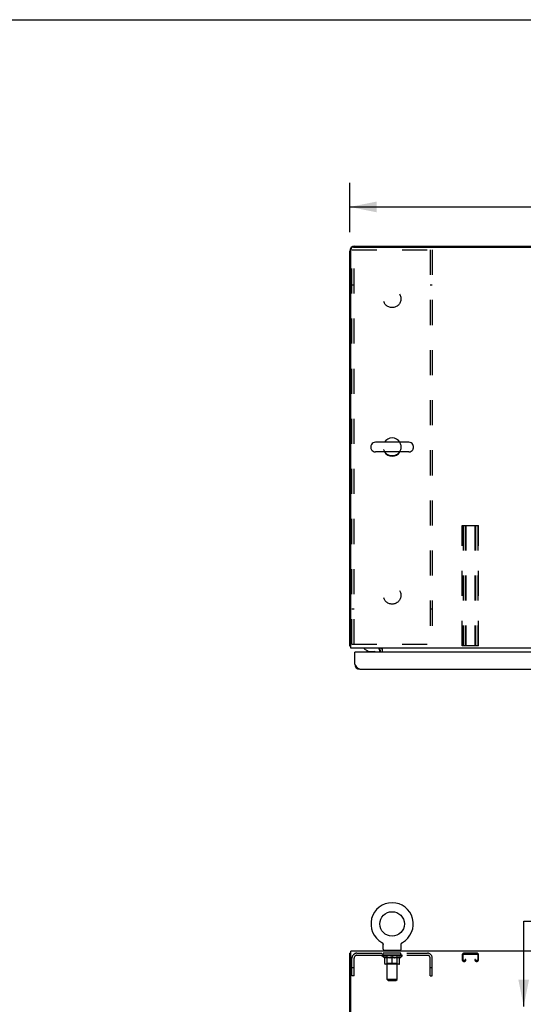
# Model space of a CAD drawing. Header units: inches. Extents: x 0 to 227, y 0 to 147.
# Tile 35 of 41: x 57 to 82, y 98 to 147. Entities that reach past the tile are written whole.
import ezdxf

# ---------------------------------------------------------------- set-up
doc = ezdxf.new("R2010")
doc.units = ezdxf.units.IN
doc.header["$LTSCALE"] = 12.466667
doc.header["$MEASUREMENT"] = 0
doc.linetypes.add('HIDDEN', pattern=[0.2, 0.1, -0.1])
doc.layers.get('0').update_dxf_attribs({"linetype": 'CONTINUOUS'})
for name, color, linetype in [('02___PRT_ALL_AXES', 7, 'CONTINUOUS'), ('2PC_BODY', 7, 'CONTINUOUS'), ('DEFAULT_2', 8, 'HIDDEN'), ('DIMENSIONS', 7, 'CONTINUOUS')]:
    doc.layers.add(name, color=color, linetype=linetype)
doc.styles.get("Standard").update_dxf_attribs({"font": 'txt', "width": 0.8})
doc.dimstyles.new('DIMSTYLE_1', dxfattribs={"dimtxt": 1, "dimasz": 1.333333, "dimexe": 0.09, "dimexo": 0.07, "dimgap": 0.0375, "dimtad": 0, "dimtih": 1, "dimtoh": 1, "dimzin": 4, "dimdsep": 46, "dimtxsty": 'Standard', "dimblk": '_FILLED', "dimblk1": '_FILLED', "dimblk2": '_FILLED', "dimcen": 0.09, "dimadec": 0, "dimazin": 0, "dimtfac": 1, "dimtofl": 0, "dimtmove": 0, "dimatfit": 3, "dimldrblk": '_FILLED', "dimfxl": 0, "dimtolj": 1, "dimtzin": 4, "dimarcsym": 0})
doc.dimstyles.new('DIMSTYLE_2', dxfattribs={"dimtxt": 1.133333, "dimasz": 1.333333, "dimexe": 0.09, "dimexo": 0.07, "dimgap": 0.0425, "dimtad": 0, "dimtih": 1, "dimtoh": 1, "dimzin": 4, "dimdsep": 46, "dimtxsty": 'Standard', "dimblk": '_FILLED', "dimblk1": '_FILLED', "dimblk2": '_FILLED', "dimcen": 0.09, "dimadec": 0, "dimazin": 0, "dimtfac": 1, "dimtofl": 0, "dimtmove": 0, "dimatfit": 3, "dimldrblk": '_FILLED', "dimfxl": 0, "dimtolj": 1, "dimtzin": 4, "dimarcsym": 0})

# ---------------------------------------------------------------- blocks, each defined once
blk = doc.blocks.new('_FILLED')
at = {"color": 0, "linetype": 'ByBlock'}
blk.add_solid([(0, 0), (-1, 0.2), (-1, -0.2)], dxfattribs=at)
blk = doc.blocks.new('*D1')
at = {"layer": '2PC_BODY', "color": 2, "linetype": 'Continuous'}
for p, q in [((73.102, 136.088), (73.102, 138.55)), ((97.102, 136.22), (97.102, 138.55)), ((73.102, 137.35), (82.602, 137.35)), ((97.102, 137.35), (87.602, 137.35))]:
    blk.add_line(p, q, dxfattribs=at)
at = {"layer": '2PC_BODY', "color": 2, "linetype": 'Continuous', "xscale": 1.3333333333, "yscale": 1.3333333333, "zscale": 1.3333333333, "rotation": 180}
blk.add_blockref('_FILLED', (73.102, 137.35), dxfattribs=at)
at = {"layer": '2PC_BODY', "color": 2, "linetype": 'Continuous', "xscale": 1.3333333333, "yscale": 1.3333333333, "zscale": 1.3333333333}
blk.add_blockref('_FILLED', (97.102, 137.35), dxfattribs=at)
at = {"layer": '2PC_BODY', "color": 2, "linetype": 'Continuous', "insert": (85.102, 137.85), "char_height": 1, "width": 4, "attachment_point": 2, "line_spacing_factor": 0.9}
blk.add_mtext('24.00', dxfattribs=at)
blk = doc.blocks.new('*D14')
at = {"layer": 'DIMENSIONS', "color": 2, "linetype": 'Continuous'}
for p, q in [((81.755, 97.571), (81.755, 101.814)), ((81.755, 101.814), (82.855, 101.814)), ((81.755, 96.446), (81.755, 93.78))]:
    blk.add_line(p, q, dxfattribs=at)
at = {"layer": 'DIMENSIONS', "color": 2, "linetype": 'Continuous', "xscale": 1.3333333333, "yscale": 1.3333333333, "zscale": 1.3333333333}
for p, rotation in [((81.755, 97.571), 270), ((81.755, 96.446), 90)]:
    blk.add_blockref('_FILLED', p, dxfattribs=dict(at, rotation=rotation))
at = {"layer": 'DIMENSIONS', "color": 2, "linetype": 'Continuous', "insert": (83.421, 102.381), "char_height": 1.1333, "width": 3.62667, "attachment_point": 1, "line_spacing_factor": 0.9}
blk.add_mtext('1.13', dxfattribs=at)

msp = doc.modelspace()

# ---------------------------------------------------------------- linework, layer by layer
at = {"color": 7, "linetype": 'Continuous'}
for p, q in [((0, 146.667), (226.667, 146.667)), ((74.152, 125.465), (74.152, 125.338)), ((76.037, 125.643), (74.374, 125.643)), ((76.26, 125.465), (76.26, 125.338)), ((76.037, 125.16), (74.374, 125.16)), ((73.154, 115.506), (73.102, 115.506)), ((73.372, 115.202), (73.352, 115.202)), ((73.812, 115.402), (73.812, 115.362)), ((73.812, 115.362), (74.051, 115.224)), ((73.948, 115.284), (73.948, 115.272)), ((73.948, 115.272), (73.968, 115.272)), ((74.051, 115.224), (74.324, 115.224)), ((74.618, 115.401), (74.584, 115.366)), ((74.6, 115.244), (74.6, 115.202)), ((74.69, 100.756), (74.69, 100.756)), ((74.69, 100.756), (74.693, 100.754)), ((74.693, 100.754), (74.696, 100.753)), ((74.696, 100.753), (74.697, 100.751)), ((74.697, 100.752), (74.701, 100.749)), ((74.701, 100.749), (74.705, 100.746)), ((74.705, 100.746), (74.708, 100.744)), ((74.708, 100.744), (74.711, 100.741)), ((74.711, 100.741), (74.715, 100.738)), ((74.715, 100.738), (74.718, 100.735)), ((74.718, 100.735), (74.721, 100.731)), ((74.721, 100.731), (74.724, 100.728)), ((74.724, 100.728), (74.727, 100.725)), ((74.727, 100.725), (74.729, 100.721)), ((74.729, 100.721), (74.732, 100.717)), ((74.732, 100.718), (74.734, 100.714)), ((74.734, 100.714), (74.737, 100.71)), ((74.737, 100.71), (74.739, 100.706)), ((74.739, 100.706), (74.741, 100.702)), ((74.741, 100.702), (74.743, 100.698)), ((74.743, 100.698), (74.744, 100.694)), ((74.744, 100.694), (74.746, 100.69)), ((74.746, 100.69), (74.747, 100.686)), ((74.747, 100.686), (74.749, 100.682)), ((74.749, 100.682), (74.75, 100.677)), ((74.751, 100.673), (74.752, 100.669)), ((74.754, 100.411), (74.754, 100.647)), ((75.658, 100.66), (75.659, 100.664)), ((75.658, 100.647), (75.658, 100.651)), ((75.658, 100.411), (75.658, 100.647)), ((75.66, 100.673), (75.661, 100.677)), ((75.661, 100.677), (75.662, 100.682)), ((75.662, 100.682), (75.664, 100.686)), ((75.664, 100.686), (75.665, 100.69)), ((75.665, 100.69), (75.667, 100.694)), ((75.667, 100.694), (75.669, 100.698)), ((75.669, 100.698), (75.67, 100.702)), ((75.67, 100.702), (75.672, 100.706)), ((75.672, 100.706), (75.675, 100.71)), ((75.675, 100.71), (75.677, 100.714)), ((75.677, 100.714), (75.679, 100.718)), ((75.679, 100.717), (75.682, 100.721)), ((75.682, 100.721), (75.685, 100.725)), ((75.685, 100.725), (75.687, 100.728)), ((75.687, 100.728), (75.69, 100.731)), ((75.69, 100.731), (75.693, 100.735)), ((75.693, 100.735), (75.697, 100.738)), ((75.696, 100.738), (75.7, 100.741)), ((75.7, 100.741), (75.703, 100.744)), ((75.703, 100.744), (75.707, 100.746)), ((75.707, 100.746), (75.71, 100.749)), ((75.71, 100.749), (75.714, 100.752)), ((75.714, 100.752), (75.716, 100.753)), ((75.714, 100.751), (75.716, 100.753)), ((75.716, 100.753), (75.718, 100.754)), ((75.718, 100.754), (75.721, 100.756)), ((75.721, 100.756), (75.721, 100.756)), ((73.154, 100.217), (73.102, 100.217)), ((74.768, 100.351), (74.768, 100.321)), ((75.643, 100.351), (74.768, 100.351)), ((75.643, 100.351), (75.643, 100.321))]:
    msp.add_line(p, q, dxfattribs=at)
at = {"color": 3, "linetype": 'Continuous'}
for p, q in [((73.154, 115.402), (73.154, 135.225)), ((73.279, 135.35), (96.925, 135.35)), ((73.348, 135.402), (96.998, 135.402)), ((73.102, 115.506), (73.102, 135.155)), ((97.05, 115.402), (73.154, 115.402)), ((73.352, 114.594), (73.352, 115.202)), ((96.269, 115.202), (73.372, 115.202)), ((74.581, 115.362), (74.582, 115.364)), ((74.582, 115.364), (74.586, 115.37)), ((74.582, 115.364), (74.582, 115.364)), ((74.586, 115.37), (74.588, 115.372)), ((74.623, 115.202), (74.623, 115.259)), ((74.727, 115.202), (74.727, 115.402)), ((73.598, 114.348), (96.043, 114.348)), ((73.102, 10.425), (73.102, 100.217)), ((73.154, 97.141), (73.154, 100.321)), ((97.05, 100.321), (73.154, 100.321))]:
    msp.add_line(p, q, dxfattribs=at)
for points in [[(73.129, 115.491), (73.126, 115.492), (73.122, 115.493), (73.119, 115.494), (73.116, 115.494), (73.114, 115.495), (73.111, 115.496), (73.109, 115.497), (73.107, 115.498), (73.105, 115.499), (73.104, 115.5), (73.103, 115.501), (73.102, 115.503), (73.102, 115.504), (73.102, 115.506)], [(73.154, 115.486), (73.153, 115.486), (73.149, 115.487), (73.145, 115.488), (73.141, 115.489), (73.137, 115.49), (73.129, 115.491)], [(74.579, 115.361), (74.58, 115.361), (74.58, 115.361), (74.58, 115.362), (74.581, 115.362)], [(74.588, 115.372), (74.59, 115.374), (74.591, 115.376), (74.593, 115.379), (74.595, 115.381), (74.597, 115.384)], [(74.597, 115.384), (74.6, 115.386), (74.602, 115.389), (74.604, 115.391), (74.607, 115.394), (74.61, 115.396)], [(74.61, 115.396), (74.612, 115.398), (74.615, 115.399), (74.617, 115.4), (74.619, 115.401), (74.621, 115.401)], [(73.598, 114.348), (73.587, 114.348), (73.576, 114.35), (73.564, 114.353), (73.553, 114.358), (73.542, 114.363), (73.531, 114.37), (73.52, 114.378), (73.508, 114.387), (73.497, 114.397), (73.486, 114.408), (73.475, 114.42), (73.464, 114.433), (73.452, 114.446), (73.441, 114.461), (73.43, 114.476), (73.419, 114.492), (73.408, 114.508), (73.396, 114.525), (73.385, 114.542), (73.374, 114.559), (73.363, 114.576), (73.352, 114.594)]]:
    msp.add_lwpolyline(points, dxfattribs=at)
at = {"color": 7, "linetype": 'Continuous'}
for points in [[(74.75, 100.677), (74.751, 100.673), (74.752, 100.669), (74.752, 100.664), (74.753, 100.66), (74.753, 100.655), (74.754, 100.651), (74.754, 100.647)], [(74.753, 100.66), (74.753, 100.655), (74.754, 100.651)], [(75.658, 100.651), (75.658, 100.655), (75.658, 100.66), (75.659, 100.664), (75.659, 100.669), (75.66, 100.673)]]:
    msp.add_lwpolyline(points, dxfattribs=at)
msp.add_circle((75.206, 101.675), 0.609, dxfattribs=at)
at = {"color": 3, "linetype": 'Continuous'}
for centre, radius, start, end in [((73.348, 135.155), 0.246, 90, 180), ((73.279, 135.225), 0.125, 90, 180), ((73.372, 115.182), 0.02, 90, 180), ((74.48, 115.259), 0.142, 0, 90), ((73.598, 114.594), 0.246, 180, 270)]:
    msp.add_arc(centre, radius, start, end, dxfattribs=at)
at = {"color": 7, "linetype": 'Continuous'}
for centre, radius, start, end in [((74.277, 125.465), 0.125, 146.8152, 180), ((74.374, 125.402), 0.241, 90, 146.8152), ((75.206, 125.402), 0.452, 32.2979, 147.7021), ((76.037, 125.402), 0.241, 33.1848, 90), ((76.135, 125.465), 0.125, 0, 33.1848), ((74.277, 125.338), 0.125, 180, 213.1848), ((74.374, 125.402), 0.241, 213.1848, 270), ((75.206, 125.402), 0.452, 212.2955, 327.7045), ((76.037, 125.402), 0.241, 270, 326.8152), ((76.135, 125.338), 0.125, 326.8152, 360), ((74.064, 115.288), 0.116, 187.587, 227.6099), ((74.324, 115.126), 0.0984, 50.2449, 90), ((74.27, 115.288), 0.116, 312.3901, 322.4687), ((74.442, 115.244), 0.157, 0, 90), ((74.48, 115.259), 0.246, 0, 35.3262), ((75.206, 101.675), 1.054, 299.1042, 240.8958), ((74.814, 100.411), 0.06, 180, 270), ((75.598, 100.411), 0.06, 270, 360)]:
    msp.add_arc(centre, radius, start, end, dxfattribs=at)
at = {"layer": '02___PRT_ALL_AXES', "color": 8, "linetype": 'HIDDEN'}
for p, q in [((74.768, 100.113), (74.768, 100.217)), ((75.643, 100.217), (74.768, 100.217)), ((75.643, 100.113), (74.768, 100.113)), ((75.643, 100.113), (75.643, 100.217))]:
    msp.add_line(p, q, dxfattribs=at)
for centre in [(75.206, 132.777), (75.206, 125.402), (75.206, 118.027)]:
    msp.add_circle(centre, 0.438, dxfattribs=at)
at = {"layer": 'DEFAULT_2', "color": 8, "linetype": 'HIDDEN'}
for p, q in [((73.206, 115.589), (73.206, 135.214)), ((73.206, 135.214), (77.206, 135.214)), ((73.31, 115.589), (73.31, 135.214)), ((77.102, 135.214), (77.102, 115.589)), ((77.206, 135.214), (77.206, 115.589)), ((73.31, 133.464), (73.206, 133.464)), ((77.206, 133.464), (77.102, 133.464)), ((78.695, 115.506), (78.695, 121.506)), ((78.695, 121.506), (79.508, 121.506)), ((78.735, 121.506), (78.735, 115.506)), ((78.843, 121.506), (78.843, 115.506)), ((78.883, 121.506), (78.883, 115.506)), ((79.32, 121.506), (79.32, 115.506)), ((79.36, 121.506), (79.36, 115.506)), ((79.468, 121.506), (79.468, 115.506)), ((79.508, 115.506), (79.508, 121.506)), ((73.31, 117.339), (73.206, 117.339)), ((77.206, 117.339), (77.102, 117.339)), ((73.206, 115.589), (77.206, 115.589)), ((79.508, 115.506), (78.695, 115.506)), ((74.69, 100.756), (74.69, 100.756)), ((74.696, 100.753), (74.697, 100.752)), ((75.721, 100.756), (75.721, 100.756)), ((73.206, 99.092), (73.206, 99.971)), ((73.31, 99.092), (73.31, 99.971)), ((73.452, 100.217), (76.959, 100.217)), ((73.452, 100.113), (76.959, 100.113)), ((74.699, 100.08), (74.699, 100.117)), ((74.827, 99.991), (74.699, 100.08)), ((75.712, 100.08), (74.699, 100.08)), ((74.707, 100.112), (74.707, 100.117)), ((74.714, 100.109), (74.714, 100.112)), ((74.714, 100.109), (75.697, 100.109)), ((74.721, 100.109), (74.721, 100.112)), ((74.722, 100.109), (74.722, 100.112)), ((74.73, 100.112), (74.73, 100.117)), ((74.743, 100.109), (74.743, 100.112)), ((74.744, 100.109), (74.744, 100.112)), ((74.767, 100.112), (74.767, 100.117)), ((74.779, 100.109), (74.779, 100.112)), ((74.781, 100.109), (74.781, 100.112)), ((74.944, 100.112), (74.783, 100.112)), ((74.818, 100.112), (74.818, 100.117)), ((74.819, 100.109), (74.819, 100.112)), ((74.82, 100.109), (74.82, 100.112)), ((74.822, 100.109), (74.822, 100.112)), ((74.827, 99.991), (74.835, 99.991)), ((74.828, 100.109), (74.828, 100.112)), ((74.828, 100.109), (74.828, 100.112)), ((74.83, 100.109), (74.83, 100.112)), ((74.833, 100.109), (74.833, 100.113)), ((74.835, 99.701), (74.835, 100.025)), ((74.837, 100.109), (74.837, 100.112)), ((74.848, 100.109), (74.848, 100.112)), ((74.862, 100.109), (74.862, 100.112)), ((74.863, 100.109), (74.863, 100.114)), ((74.879, 100.109), (74.879, 100.112)), ((74.88, 100.112), (74.88, 100.117)), ((74.888, 100.109), (74.888, 100.112)), ((74.891, 100.109), (74.891, 100.112)), ((74.899, 100.109), (74.899, 100.112)), ((74.908, 100.109), (74.908, 100.115)), ((74.92, 100.109), (74.92, 100.112)), ((74.922, 100.109), (74.922, 100.112)), ((74.944, 100.109), (74.944, 100.112)), ((74.998, 100.112), (74.948, 100.112)), ((75.093, 99.991), (74.949, 99.991)), ((74.952, 100.112), (74.952, 100.117)), ((74.956, 100.351), (74.956, 100.321)), ((74.956, 99.703), (74.956, 100.077)), ((74.957, 98.911), (74.957, 100.321)), ((74.958, 100.109), (74.958, 100.112)), ((74.962, 100.109), (74.962, 100.112)), ((74.966, 100.109), (74.966, 100.116)), ((74.97, 100.109), (74.97, 100.112)), ((74.979, 100.109), (74.979, 100.112)), ((74.998, 100.109), (74.998, 100.112)), ((75.058, 100.112), (75.01, 100.112)), ((75.027, 100.109), (75.027, 100.112)), ((75.032, 100.112), (75.032, 100.117)), ((75.035, 100.109), (75.035, 100.112)), ((75.037, 100.109), (75.037, 100.117)), ((75.039, 100.109), (75.039, 100.112)), ((75.045, 100.109), (75.045, 100.112)), ((75.058, 100.109), (75.058, 100.112)), ((75.122, 100.112), (75.078, 100.112)), ((75.089, 100.109), (75.089, 100.112)), ((75.114, 100.112), (75.206, 100.117)), ((75.118, 100.112), (75.118, 100.117)), ((75.118, 100.112), (75.118, 100.117)), ((75.118, 100.117), (75.118, 100.117)), ((75.118, 100.109), (75.118, 100.112)), ((75.121, 100.109), (75.121, 100.112)), ((75.122, 100.109), (75.122, 100.112)), ((75.122, 100.109), (75.122, 100.112)), ((75.189, 100.112), (75.15, 100.112)), ((75.155, 100.109), (75.155, 100.112)), ((75.189, 100.109), (75.189, 100.112)), ((75.204, 100.112), (75.203, 100.112)), ((75.203, 100.109), (75.203, 100.112)), ((75.204, 100.109), (75.204, 100.112)), ((75.206, 100.112), (75.206, 100.117)), ((75.206, 99.671), (75.206, 100.026)), ((75.208, 100.109), (75.208, 100.112)), ((75.208, 100.109), (75.208, 100.112)), ((75.208, 100.112), (75.208, 100.112)), ((75.209, 100.112), (75.261, 100.112)), ((75.222, 100.109), (75.222, 100.112)), ((75.235, 100.112), (75.235, 100.115)), ((75.235, 100.115), (75.297, 100.112)), ((75.252, 100.112), (75.252, 100.114)), ((75.256, 100.109), (75.256, 100.112)), ((75.289, 100.109), (75.289, 100.112)), ((75.289, 100.109), (75.289, 100.112)), ((75.289, 100.112), (75.333, 100.112)), ((75.29, 100.109), (75.29, 100.112)), ((75.293, 100.112), (75.293, 100.117)), ((75.293, 100.117), (75.294, 100.117)), ((75.293, 100.109), (75.293, 100.112)), ((75.294, 100.112), (75.294, 100.117)), ((75.462, 99.991), (75.319, 99.991)), ((75.322, 100.109), (75.322, 100.112)), ((75.353, 100.109), (75.353, 100.112)), ((75.354, 100.112), (75.401, 100.112)), ((75.366, 100.109), (75.366, 100.112)), ((75.372, 100.109), (75.372, 100.112)), ((75.374, 100.109), (75.374, 100.117)), ((75.376, 100.109), (75.376, 100.112)), ((75.379, 100.112), (75.379, 100.117)), ((75.385, 100.109), (75.385, 100.112)), ((75.413, 100.109), (75.413, 100.112)), ((75.413, 100.112), (75.463, 100.112)), ((75.433, 100.109), (75.433, 100.112)), ((75.441, 100.109), (75.441, 100.112)), ((75.445, 100.109), (75.445, 100.116)), ((75.45, 100.109), (75.45, 100.112)), ((75.453, 100.109), (75.453, 100.112)), ((75.455, 98.911), (75.455, 100.321)), ((75.456, 100.351), (75.456, 100.321)), ((75.456, 99.703), (75.456, 100.077)), ((75.459, 100.112), (75.459, 100.117)), ((75.467, 100.109), (75.467, 100.112)), ((75.467, 100.112), (75.628, 100.112)), ((75.489, 100.109), (75.489, 100.112)), ((75.491, 100.109), (75.491, 100.112)), ((75.504, 100.109), (75.504, 100.115)), ((75.513, 100.109), (75.513, 100.112)), ((75.52, 100.109), (75.52, 100.112)), ((75.523, 100.109), (75.523, 100.112)), ((75.531, 100.112), (75.531, 100.117)), ((75.532, 100.109), (75.532, 100.112)), ((75.548, 100.109), (75.548, 100.114)), ((75.549, 100.109), (75.549, 100.112)), ((75.563, 100.109), (75.563, 100.112)), ((75.575, 100.109), (75.575, 100.112)), ((75.576, 99.701), (75.576, 100.025)), ((75.576, 99.991), (75.584, 99.991)), ((75.578, 100.109), (75.578, 100.113)), ((75.581, 100.109), (75.581, 100.112)), ((75.584, 100.109), (75.584, 100.112)), ((75.584, 100.109), (75.584, 100.112)), ((75.584, 99.991), (75.712, 100.08)), ((75.589, 100.109), (75.589, 100.112)), ((75.592, 100.109), (75.592, 100.112)), ((75.592, 100.109), (75.592, 100.112)), ((75.593, 100.112), (75.593, 100.117)), ((75.63, 100.109), (75.63, 100.112)), ((75.632, 100.109), (75.632, 100.112)), ((75.644, 100.112), (75.644, 100.117)), ((75.667, 100.109), (75.667, 100.112)), ((75.668, 100.109), (75.668, 100.112)), ((75.681, 100.112), (75.681, 100.117)), ((75.689, 100.109), (75.689, 100.112)), ((75.69, 100.109), (75.69, 100.112)), ((75.697, 100.109), (75.697, 100.112)), ((75.704, 100.112), (75.704, 100.117)), ((75.712, 100.08), (75.712, 100.117)), ((77.102, 99.092), (77.102, 99.971)), ((77.206, 99.092), (77.206, 99.971)), ((78.695, 100.137), (78.695, 99.891)), ((78.735, 99.891), (78.735, 100.137)), ((79.428, 100.217), (78.775, 100.217)), ((78.775, 100.177), (79.428, 100.177)), ((79.468, 100.137), (79.468, 99.891)), ((79.508, 99.891), (79.508, 100.137)), ((73.31, 99.497), (73.206, 99.497)), ((75.546, 99.671), (74.865, 99.671)), ((74.956, 99.703), (74.924, 99.671)), ((75.456, 99.703), (74.956, 99.703)), ((75.456, 99.703), (75.487, 99.671)), ((77.206, 99.497), (77.102, 99.497)), ((78.803, 99.851), (78.775, 99.851)), ((78.775, 99.811), (78.803, 99.811)), ((78.843, 99.905), (78.843, 99.891)), ((78.883, 99.905), (78.843, 99.905)), ((78.883, 99.891), (78.883, 99.905)), ((79.32, 99.905), (79.32, 99.891)), ((79.36, 99.905), (79.32, 99.905)), ((79.36, 99.891), (79.36, 99.905)), ((79.428, 99.851), (79.4, 99.851)), ((79.4, 99.811), (79.428, 99.811)), ((73.31, 99.092), (73.206, 99.092)), ((77.102, 99.092), (77.206, 99.092)), ((75.017, 98.851), (74.957, 98.911)), ((75.455, 98.911), (74.957, 98.911)), ((75.017, 98.851), (75.395, 98.851)), ((75.395, 98.851), (75.455, 98.911))]:
    msp.add_line(p, q, dxfattribs=at)
for points in [[(74.835, 100.025), (74.856, 100.017), (74.876, 100.01), (74.896, 100.004), (74.916, 99.999), (74.935, 99.994), (74.955, 99.991)], [(74.949, 99.991), (74.93, 99.994), (74.911, 99.999), (74.893, 100.004), (74.874, 100.01), (74.854, 100.017), (74.835, 100.025)], [(75.085, 99.991), (75.105, 99.994), (75.125, 99.999), (75.145, 100.004), (75.165, 100.011), (75.185, 100.018), (75.206, 100.026)], [(75.206, 100.024), (75.186, 100.017), (75.167, 100.01), (75.148, 100.004), (75.13, 99.999), (75.111, 99.994), (75.093, 99.991)], [(75.206, 100.026), (75.226, 100.018), (75.247, 100.011), (75.267, 100.004), (75.287, 99.999), (75.307, 99.994), (75.326, 99.991)], [(75.319, 99.991), (75.3, 99.994), (75.281, 99.999), (75.263, 100.004), (75.244, 100.01), (75.225, 100.017), (75.206, 100.024)], [(75.456, 99.991), (75.476, 99.994), (75.496, 99.999), (75.516, 100.004), (75.535, 100.01), (75.556, 100.017), (75.576, 100.025)], [(75.576, 100.025), (75.557, 100.017), (75.537, 100.01), (75.518, 100.004), (75.5, 99.999), (75.481, 99.994), (75.462, 99.991)]]:
    msp.add_lwpolyline(points, dxfattribs=at)
for centre, radius, start, end in [((73.452, 99.971), 0.246, 90, 180), ((73.452, 99.971), 0.142, 90, 180), ((74.924, 100.077), 0.0318, 0, 90), ((74.927, 100.321), 0.03, 0, 90), ((75.485, 100.321), 0.03, 90, 180), ((75.487, 100.077), 0.0318, 90, 180), ((76.959, 99.971), 0.246, 0, 90), ((76.959, 99.971), 0.142, 0, 90), ((78.775, 100.137), 0.08, 90, 180), ((78.775, 100.137), 0.04, 90, 180), ((79.428, 100.137), 0.08, 0, 90), ((79.428, 100.137), 0.04, 0, 90), ((74.865, 99.701), 0.0296, 180, 270), ((75.546, 99.701), 0.0296, 270, 360), ((78.775, 99.891), 0.08, 180, 270), ((78.775, 99.891), 0.04, 180, 270), ((78.803, 99.891), 0.08, 270, 360), ((78.803, 99.891), 0.04, 270, 360), ((79.4, 99.891), 0.08, 180, 270), ((79.4, 99.891), 0.04, 180, 270), ((79.428, 99.891), 0.08, 270, 360), ((79.428, 99.891), 0.04, 270, 360)]:
    msp.add_arc(centre, radius, start, end, dxfattribs=at)
for centre, major_axis, ratio, start_param, end_param in [((75.206, 100.117), (0.506, 0.005), 0.05963, 2.96643, 3.140963), ((74.684, 100.108), (0.158, 0), 0.060556, 0.430652, 1.470503), ((75.206, 100.117), (0.506, 0), 0.060556, -3.141593, -2.96706), ((74.684, 100.102), (0.158, 0.002), 0.05963, 1.376596, 1.469874), ((75.206, 100.117), (0.506, 0.011), 0.05688, 2.791345, 2.965878), ((74.664, 100.108), (0.158, 0.002), 0.05963, 0.25549, 1.295341), ((74.719, 100.108), (0.158, -0.002), 0.05963, 0.605815, 1.645666), ((75.206, 100.117), (0.506, -0.005), 0.05963, -2.96643, -2.791898), ((74.719, 100.102), (0.158, 0), 0.060556, 1.551758, 1.645036), ((74.664, 100.102), (0.158, 0.003), 0.05688, 1.20151, 1.294789), ((74.72, 100.104), (0.131, 0.001), 0.05963, 1.065228, 1.614276), ((74.704, 100.104), (0.131, 0.003), 0.05688, 0.890143, 1.43919), ((74.75, 100.104), (0.131, 0), 0.060556, 1.240391, 1.789438), ((75.206, 100.117), (0.506, 0.015), 0.052395, 2.616403, 2.790936), ((74.661, 100.108), (0.158, 0.003), 0.05688, 0.080405, 1.120256), ((74.769, 100.108), (0.158, -0.003), 0.05688, 0.7809, 1.820751), ((75.206, 100.117), (0.506, -0.011), 0.05688, -2.791345, -2.616812), ((74.769, 100.102), (0.158, -0.002), 0.05963, 1.72692, 1.820198), ((74.661, 100.102), (0.158, 0.005), 0.052395, 1.026568, 1.119847), ((74.703, 100.104), (0.131, 0.004), 0.052395, 0.715201, 1.264248), ((74.795, 100.104), (0.131, -0.001), 0.05963, 1.415553, 1.9646), ((75.206, 100.117), (0.506, 0.02), 0.046319, 2.441654, 2.616187), ((74.832, 100.108), (0.158, -0.005), 0.052395, 0.955842, 1.995693), ((74.675, 100.108), (0.158, 0.005), 0.052395, -0.094537, 0.945314), ((75.206, 100.117), (0.506, -0.015), 0.052395, -2.616403, -2.44187), ((74.832, 100.102), (0.158, -0.003), 0.05688, 1.902006, 1.995284), ((74.675, 100.102), (0.158, 0.006), 0.046319, 0.851819, 0.945098), ((74.718, 100.104), (0.131, 0.005), 0.046319, 0.540452, 1.089499), ((74.852, 100.104), (0.131, -0.003), 0.05688, 1.590638, 2.139686), ((75.206, 100.117), (0.506, 0.024), 0.038841, 2.267123, 2.441656), ((74.907, 100.108), (0.158, -0.006), 0.046319, 1.130591, 2.170442), ((74.704, 100.108), (0.158, 0.006), 0.046319, -0.269286, 0.770565), ((75.206, 100.117), (0.506, -0.02), 0.046319, -2.441654, -2.267121), ((74.907, 100.102), (0.158, -0.005), 0.052395, 2.076947, 2.170226), ((74.704, 100.102), (0.158, 0.007), 0.038841, 0.677289, 0.770567), ((74.748, 100.104), (0.131, 0.006), 0.038841, 0.365921, 0.914969), ((74.919, 100.104), (0.131, -0.004), 0.052395, 1.76558, 2.314627), ((75.206, 100.117), (0.506, 0.027), 0.030195, 2.09281, 2.267343), ((74.991, 100.108), (0.158, -0.007), 0.038841, 1.305122, 2.344973), ((74.749, 100.108), (0.158, 0.007), 0.038841, -0.443817, 0.596034), ((75.206, 100.117), (0.506, -0.024), 0.038841, -2.267123, -2.092591), ((74.991, 100.102), (0.158, -0.006), 0.046319, 2.251696, 2.344975), ((74.749, 100.102), (0.158, 0.008), 0.030195, 0.502975, 0.596254), ((74.791, 100.104), (0.131, 0.007), 0.030195, 0.191608, 0.740655), ((74.995, 100.104), (0.131, -0.005), 0.046319, 1.940329, 2.489376), ((74.808, 100.108), (0.158, 0.008), 0.030195, -0.61813, 0.421721), ((75.206, 100.117), (0.506, 0.029), 0.020645, 1.918687, 2.09322), ((75.081, 100.108), (0.158, -0.008), 0.030195, 1.479435, 2.519286), ((75.206, 100.117), (0.506, -0.027), 0.030195, -2.09281, -1.918277), ((75.081, 100.102), (0.158, -0.007), 0.038841, 2.426227, 2.519505), ((74.808, 100.102), (0.158, 0.009), 0.020645, 0.328852, 0.422131), ((74.847, 100.104), (0.131, 0.007), 0.020645, 0.017485, 0.566532), ((75.078, 100.104), (0.131, -0.006), 0.038841, 2.11486, 2.663907), ((74.879, 100.108), (0.158, 0.009), 0.020645, -0.792253, 0.247598), ((75.206, 100.117), (0.506, 0.03), 0.010478, 1.744704, 1.919237), ((75.175, 100.108), (0.158, -0.009), 0.020645, 1.653558, 2.693409), ((75.206, 100.117), (0.506, -0.029), 0.020645, -1.918687, -1.744154), ((75.175, 100.102), (0.158, -0.008), 0.030195, 2.60054, 2.693819), ((74.879, 100.102), (0.158, 0.009), 0.010478, 0.154869, 0.248148), ((74.914, 100.104), (0.131, 0.008), 0.010478, 6.126688, 6.675735), ((75.165, 100.104), (0.131, -0.007), 0.030195, 2.289173, 2.83822), ((74.96, 100.108), (0.158, 0.009), 0.010478, -0.966236, -0.000846), ((75.27, 100.108), (0.158, -0.009), 0.010478, 1.827541, 2.867392), ((75.206, 100.117), (0.506, -0.03), 0.010478, -1.744704, -1.563007), ((75.27, 100.102), (0.158, -0.009), 0.020645, 2.774664, 2.867942), ((75.253, 100.104), (0.131, -0.007), 0.020645, 2.463296, 3.012344), ((75.141, 100.108), (0.158, 0.009), 0.010478, 0.274201, 1.314052), ((75.072, 100.104), (0.131, 0.008), 0.010478, -0.000483, 0.504314), ((75.048, 100.102), (0.158, 0.009), 0.010478, 0.099668, 0.192946), ((75.206, 100.117), (0.506, 0.03), 0.010478, -1.571421, -1.396888), ((75.363, 100.102), (0.158, -0.009), 0.010478, 2.74231, 2.948646), ((75.339, 100.104), (0.131, -0.008), 0.010478, 2.637279, 3.14189), ((75.236, 100.108), (0.158, 0.009), 0.020645, 0.448184, 1.488034), ((75.159, 100.104), (0.131, 0.007), 0.020645, 0.129249, 0.678296), ((75.141, 100.102), (0.158, 0.009), 0.020645, 0.273651, 0.366929), ((75.451, 100.108), (0.158, -0.009), 0.010478, -3.140747, -2.175357), ((75.206, 100.117), (0.506, 0.029), 0.020645, -1.397439, -1.222906), ((75.206, 100.117), (0.506, -0.03), 0.010478, 1.222355, 1.396888), ((75.33, 100.108), (0.158, 0.008), 0.030195, 0.622307, 1.662158), ((75.246, 100.104), (0.131, 0.007), 0.030195, 0.303372, 0.852419), ((75.497, 100.104), (0.131, -0.008), 0.010478, 2.749043, 3.29809), ((75.532, 100.108), (0.158, -0.009), 0.020645, 2.893995, 3.933846), ((75.236, 100.102), (0.158, 0.008), 0.030195, 0.447774, 0.541052), ((75.532, 100.102), (0.158, -0.009), 0.010478, 2.893445, 2.986723), ((75.206, 100.117), (0.506, 0.027), 0.030195, -1.223315, -1.048783), ((75.206, 100.117), (0.506, -0.029), 0.020645, 1.048373, 1.222906), ((75.42, 100.108), (0.158, 0.007), 0.038841, 0.79662, 1.836471), ((75.333, 100.104), (0.131, 0.006), 0.038841, 0.477686, 1.026733), ((75.564, 100.104), (0.131, -0.007), 0.020645, 2.57506, 3.124108), ((75.504, 100.108), (0.158, 0.006), 0.046319, 0.971151, 2.011002), ((75.603, 100.108), (0.158, -0.008), 0.030195, 2.719872, 3.759723), ((75.33, 100.102), (0.158, 0.007), 0.038841, 0.622087, 0.715366), ((75.603, 100.102), (0.158, -0.009), 0.020645, 2.719462, 2.812741), ((75.206, 100.117), (0.506, 0.024), 0.038841, -1.049002, -0.874469), ((75.206, 100.117), (0.506, -0.027), 0.030195, 0.87425, 1.048783), ((75.416, 100.104), (0.131, 0.005), 0.046319, 0.652216, 1.201263), ((75.579, 100.108), (0.158, 0.005), 0.052395, 1.1459, 2.185751), ((75.62, 100.104), (0.131, -0.007), 0.030195, 2.400937, 2.949985), ((75.662, 100.108), (0.158, -0.007), 0.038841, 2.545558, 3.585409), ((75.492, 100.104), (0.131, 0.004), 0.052395, 0.826965, 1.376012), ((75.42, 100.102), (0.158, 0.006), 0.046319, 0.796618, 0.889896), ((75.662, 100.102), (0.158, -0.008), 0.030195, 2.545339, 2.638617), ((75.642, 100.108), (0.158, 0.003), 0.05688, 1.320842, 2.360692), ((75.206, 100.117), (0.506, 0.02), 0.046319, -0.874471, -0.699939), ((75.206, 100.117), (0.506, -0.024), 0.038841, 0.699936, 0.874469), ((75.707, 100.108), (0.158, -0.006), 0.046319, 2.371028, 3.410879), ((75.663, 100.104), (0.131, -0.006), 0.038841, 2.226624, 2.775671), ((75.692, 100.108), (0.158, 0.002), 0.05963, 1.495927, 2.535778), ((75.56, 100.104), (0.131, 0.003), 0.05688, 1.001907, 1.550954), ((75.737, 100.108), (0.158, -0.005), 0.052395, 2.196279, 3.23613), ((75.504, 100.102), (0.158, 0.005), 0.052395, 0.971367, 1.064645), ((75.693, 100.104), (0.131, -0.005), 0.046319, 2.052093, 2.601141), ((75.728, 100.108), (0.158, 0), 0.060556, 1.671089, 2.71094), ((75.707, 100.102), (0.158, -0.007), 0.038841, 2.371026, 2.464304), ((75.75, 100.108), (0.158, -0.003), 0.05688, 2.021337, 3.061188), ((75.206, 100.117), (0.506, 0.015), 0.052395, -0.699723, -0.52519), ((75.206, 100.117), (0.506, -0.02), 0.046319, 0.525406, 0.699939), ((75.747, 100.108), (0.158, -0.002), 0.05963, 1.846251, 2.886102), ((75.616, 100.104), (0.131, 0.001), 0.05963, 1.176993, 1.72604), ((75.708, 100.104), (0.131, -0.004), 0.052395, 1.877344, 2.426392), ((75.661, 100.104), (0.131, 0), 0.060556, 1.352155, 1.901202), ((75.707, 100.104), (0.131, -0.003), 0.05688, 1.702402, 2.25145), ((75.691, 100.104), (0.131, -0.001), 0.05963, 1.527317, 2.076364), ((75.579, 100.102), (0.158, 0.003), 0.05688, 1.146309, 1.239587), ((75.737, 100.102), (0.158, -0.006), 0.046319, 2.196495, 2.289773), ((75.206, 100.117), (0.506, 0.011), 0.05688, -0.524781, -0.350248), ((75.206, 100.117), (0.506, -0.015), 0.052395, 0.350657, 0.52519), ((75.642, 100.102), (0.158, 0.002), 0.05963, 1.321394, 1.414673), ((75.75, 100.102), (0.158, -0.005), 0.052395, 2.021746, 2.115024), ((75.206, 100.117), (0.506, 0.005), 0.05963, -0.349695, -0.175162), ((75.206, 100.117), (0.506, -0.011), 0.05688, 0.175715, 0.350248), ((75.692, 100.102), (0.158, 0), 0.060556, 1.496556, 1.589835), ((75.747, 100.102), (0.158, -0.003), 0.05688, 1.846804, 1.940083), ((75.728, 100.102), (0.158, -0.002), 0.05963, 1.671719, 1.764997), ((75.206, 100.117), (0.506, 0), 0.060556, -0.174533, 0), ((75.206, 100.117), (0.506, -0.005), 0.05963, 0.000629, 0.175162)]:
    msp.add_ellipse(centre, major_axis=major_axis, ratio=ratio, start_param=start_param, end_param=end_param, dxfattribs=at)

# ---------------------------------------------------------------- dimensions: what is measured, and where the dimension line sits
at = {"layer": '2PC_BODY', "color": 2, "linetype": 'Continuous'}
dim = msp.add_linear_dim(base=(97.102, 137.35), p1=(73.102, 136.018), p2=(97.102, 138.62), dimstyle='DIMSTYLE_1', dxfattribs=at)
dim.commit()
dim.dimension.update_dxf_attribs({"geometry": '*D1', "text_midpoint": (85.102, 137.35), "dimtype": 160})
at = {"layer": 'DIMENSIONS', "color": 2, "linetype": 'Continuous'}
dim = msp.add_linear_dim(base=(81.754694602, 97.571278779), p1=(92.664100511, 96.446278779), p2=(73.371600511, 97.571278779), angle=90, dimstyle='DIMSTYLE_2', dxfattribs=at)
dim.commit()
dim.dimension.update_dxf_attribs({"geometry": '*D14', "text_midpoint": (85.234694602, 101.81396338), "dimtype": 160})

doc.saveas('drawing.dxf')
